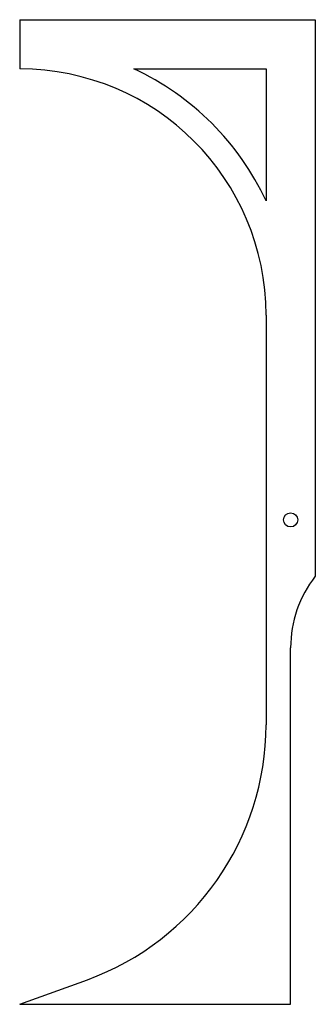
# Model space of a CAD drawing. Header units: millimetres. Extents: x 6 to 82, y 4 to 258.
import ezdxf

# ---------------------------------------------------------------- set-up
doc = ezdxf.new("R2010")
doc.units = ezdxf.units.MM

msp = doc.modelspace()

# ---------------------------------------------------------------- linework, layer by layer
at = {"color": 7, "linetype": 'Continuous', "lineweight": 25}
for p, q in [((5.96, 258.47), (5.96, 245.77)), ((5.96, 258.47), (82.16, 258.47)), ((82.16, 258.47), (82.16, 114.93)), ((35.42, 245.77), (69.46, 245.77)), ((69.46, 245.77), (69.46, 211.73)), ((69.46, 182.27), (69.46, 76.6)), ((75.81, 4.47), (75.81, 96.47)), ((5.96, 4.47), (23.41, 10.82)), ((5.96, 4.47), (75.81, 4.47))]:
    msp.add_line(p, q, dxfattribs=at)
msp.add_circle((75.81, 129.44), 1.83, dxfattribs=at)
for centre, radius, start, end in [((5.96, 182.27), 63.5, 0, 90), ((5.96, 182.27), 70, 24.8865, 65.1135), ((105.81, 96.47), 30, 142.03, 180), ((-0.54, 76.6), 70, 290, 0)]:
    msp.add_arc(centre, radius, start, end, dxfattribs=at)

doc.saveas('drawing.dxf')
